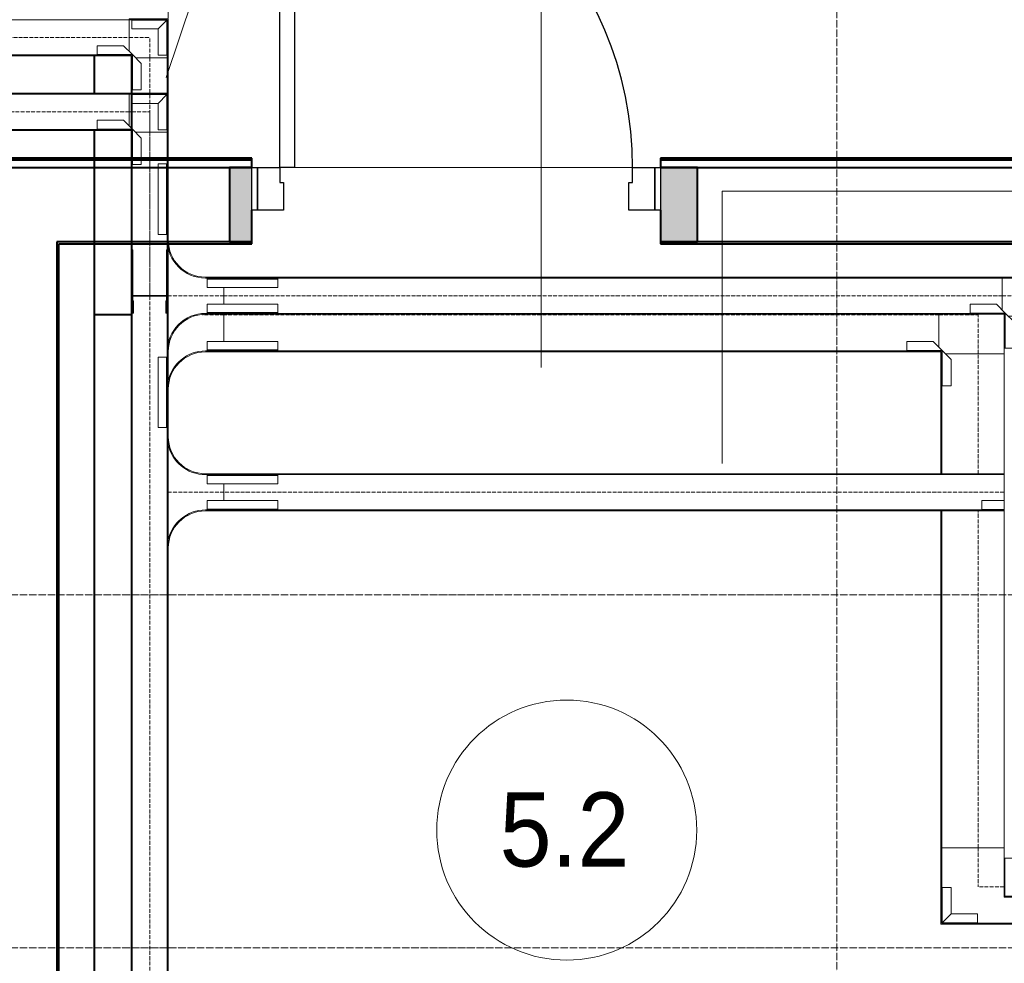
# Model space of a CAD drawing. Header units: millimetres. Extents: x 5617 to 103919, y 7718 to 242078.
# Tile 6 of 24: x 39319 to 41970, y 66658 to 69198. Entities that reach past the tile are written whole.
import ezdxf

# ---------------------------------------------------------------- set-up
doc = ezdxf.new("R2010")
doc.units = ezdxf.units.MM
for name, pattern in [('ADSK_Линия сетки', [25, 20, -2.5, 0, -2.5]), ('Линия сетки', [25, 20, -2.5, 0, -2.5]), ('Осевая', [14, 10, -2, 0, -2])]:
    doc.linetypes.add(name, pattern=pattern)
for name, color, linetype, lineweight in [('Двери', 7, 'Continuous', 18), ('Кабельные лотки', 7, 'Continuous', 18), ('Каркас_Импост', 7, 'Continuous', 30), ('Марки кабельных лотков', 7, 'Continuous', 20), ('Марки помещений', 7, 'Continuous', 20), ('Монтажный зазор', 7, 'Continuous', 30), ('Осевая линия', 7, 'Осевая', 18), ('Оси', 7, 'Continuous', 9), ('Панель', 7, 'Continuous', 30), ('Перекрытия', 7, 'Continuous', 18), ('Соединительные детали кабельных лотков', 7, 'Continuous', 18), ('Стены разрез', 7, 'Continuous', 40), ('Стены штриховка', 7, 'Continuous', 40)]:
    doc.layers.add(name, color=color, linetype=linetype, lineweight=lineweight)
doc.styles.add('Arial_3', font='arial.ttf', dxfattribs={"width": 0.9, "height": 200})

# ---------------------------------------------------------------- blocks, each defined once
blk = doc.blocks.new('101_Дверь_Однопольная - _НЧ_Мет_900х2000_Тех пом_Пр-3701744-МКСС_K1_L28_92_550_ - зависимый 1')
at = {"layer": 'Каркас_Импост', "color": 254, "true_color": 0xcccccc}
for p, q in [((-535, 100), (-475, 100)), ((-535, -15), (-535, 100)), ((-475, 100), (-475, 60)), ((475, 100), (535, 100)), ((475, 60), (475, 100)), ((535, 100), (535, -15)), ((-475, 60), (-465, 60)), ((-465, 60), (-465, -15)), ((465, 60), (475, 60)), ((465, -15), (465, 60)), ((-465, -15), (-535, -15)), ((535, -15), (465, -15))]:
    blk.add_line(p, q, dxfattribs=at)
at = {"layer": 'Монтажный зазор', "color": 254, "true_color": 0xcccccc}
for p, q in [((-550, 100), (-535, 100)), ((-550, -15), (-550, 100)), ((-535, 100), (-535, -15)), ((535, -15), (535, 100)), ((535, 100), (550, 100)), ((550, 100), (550, -15)), ((-535, -15), (-550, -15)), ((550, -15), (535, -15))]:
    blk.add_line(p, q, dxfattribs=at)
at = {"layer": 'Панель', "color": 254, "true_color": 0xcccccc}
for p, q in [((-475, 1050), (-435, 1050)), ((-475, 100), (-475, 1050)), ((-435, 1050), (-435, 100)), ((-435, 100), (-475, 100))]:
    blk.add_line(p, q, dxfattribs=at)
blk.add_arc((-475, 100), 950, 0, 90, dxfattribs=at)
blk = doc.blocks.new('135_SLK_K1_AR_rvt-1-МКСС_K1_L28_92_550_ - зависимый 1')
at = {"layer": 'Стены разрез', "lineweight": 18, "true_color": 0xe0e0e0}
h = blk.add_hatch(color=254, dxfattribs=at)
h.paths.add_polyline_path([(34375, 68600), (34375, 68800), (34315, 68800), (34315, 68600)])
h.paths.add_polyline_path([(35575, 68600), (35575, 68800), (35475, 68800), (35475, 68600)])
at = {"layer": 'Перекрытия', "color": 254, "true_color": 0xcccccc}
for p, q in [((35400, 68800), (34490, 68800)), ((34490, 68800), (35400, 68800))]:
    blk.add_line(p, q, dxfattribs=at)
at = {"layer": 'Стены разрез', "color": 254, "true_color": 0xcccccc}
for p, q in [((34375, 68825), (32485, 68825)), ((34375, 68800), (34375, 68825)), ((37850, 68825), (35475, 68825)), ((35475, 68825), (35475, 68800)), ((32510, 68800), (34315, 68800)), ((34315, 68800), (34315, 68600)), ((35575, 68600), (35575, 68800)), ((35575, 68800), (37850, 68800)), ((34375, 68600), (34375, 68685)), ((35475, 68685), (35475, 68600)), ((33850, 68600), (33850, 66100)), ((33855, 68600), (33850, 68600)), ((34315, 68600), (33855, 68600)), ((33855, 66105), (33855, 68595)), ((33855, 68595), (34375, 68595)), ((34375, 68595), (34375, 68600)), ((35475, 68600), (35475, 68595)), ((35475, 68595), (36595, 68595)), ((36595, 68600), (35575, 68600))]:
    blk.add_line(p, q, dxfattribs=at)
at = {"layer": 'Стены штриховка', "color": 254, "true_color": 0xcccccc}
for p, q in [((34375, 68820), (32490, 68820)), ((37850, 68820), (35475, 68820)), ((34375, 68800), (34315, 68800)), ((34315, 68800), (34375, 68800)), ((35575, 68800), (35475, 68800)), ((35475, 68800), (35575, 68800)), ((34315, 68600), (34375, 68600)), ((34375, 68600), (34315, 68600)), ((35475, 68600), (35575, 68600)), ((35575, 68600), (35475, 68600))]:
    blk.add_line(p, q, dxfattribs=at)
at = {"layer": 'Двери', "color": 254, "lineweight": 18, "true_color": 0xcccccc}
blk.add_blockref('101_Дверь_Однопольная - _НЧ_Мет_900х2000_Тех пом_Пр-3701744-МКСС_K1_L28_92_550_ - зависимый 1', (34925, 68700), dxfattribs=at)
blk = doc.blocks.new('OSTEC_CLH - ЛН_ ЛП - СЛУМИ - Угол горизонтальный - ZS - Цинкование по методу Сендзимира-V14-МКСС_K1_L28_92_550_ - зависимый 1')
at = {"layer": 'Осевая линия'}
for p, q in [((0, 70), (0, 0)), ((-105, 0), (0, 0)), ((-104, 0), (-105, 0))]:
    blk.add_line(p, q, dxfattribs=at)
at = {"layer": 'Соединительные детали кабельных лотков', "color": 96, "true_color": 0x008000}
for p, q in [((97.5, 105), (28.2, 105)), ((100, 105), (97.5, 105)), ((97.5, 105), (97.5, -97.5)), ((100, -100), (100, 105)), ((-105, -97.5), (-105, 70)), ((-105, -100), (-105, -97.5)), ((97.5, -97.5), (-105, -97.5)), ((100, -100), (-105, -100))]:
    blk.add_line(p, q, dxfattribs=at)
blk = doc.blocks.new('OSTEC_U - ЛН_ ЛП - СЛУМИ - OSTEC_U - ЛН_ ЛП - СЛУМИ-1215241-МКСС_K1_L28_92_550_ - зависимый 1')
at = {"layer": 'Соединительные детали кабельных лотков', "color": 96, "true_color": 0x008000}
for p, q in [((-24, 95), (0, 95)), ((-24, 95), (-24, 24)), ((0.9, 95), (0, 95)), ((0, 95), (0, 0)), ((-24, 24), (-95, 24)), ((-95, 0), (-95, 24)), ((0, 0), (-95, 0)), ((-95, 0), (-95, -0.9)), ((-24, 24), (0, 0)), ((0, 0), (-24, 24)), ((0.9, -0.2), (0, 0)), ((0, 0), (0.9, -0.2)), ((0, 0), (0.2, -0.9)), ((0.2, -0.9), (0, 0))]:
    blk.add_line(p, q, dxfattribs=at)
for start, end in [(270, 349.2568), (270, 349.2568), (280.7432, 360), (280.7432, 360)]:
    blk.add_arc((0, 0), 0.9, start, end, dxfattribs=at)
blk = doc.blocks.new('OSTEC_CT - ЛН_ ЛП - ОГП - Тройник - ZS - Цинкование по методу Сендзимира-1216880-МКСС_K1_L28_92_550_ - зависимый 1')
at = {"layer": 'Осевая линия'}
blk.add_line((0, -250), (0, -192.5), dxfattribs=at)
at = {"layer": 'Соединительные детали кабельных лотков', "color": 96, "true_color": 0x008000}
for p, q in [((-1, 97.5), (-1, 100)), ((-1, 100), (1, 100)), ((-1, 100), (1, 100)), ((-1, 0), (-1, 97.5)), ((1, 97.5), (-1, 97.5)), ((-1, 97.5), (1, 97.5)), ((1, 100), (1, 97.5)), ((1, 97.5), (1, 0)), ((-100, -200), (-100, -250)), ((-97.5, -250), (-97.5, -200)), ((-100, -250), (-97.5, -250))]:
    blk.add_line(p, q, dxfattribs=at)
for radius, start, end in [(100, 0, 90), (102.5, 360, 79.263)]:
    blk.add_arc((-200, -200), radius, start, end, dxfattribs=at)
blk = doc.blocks.new('OSTEC_U - ЛН_ ЛП - СЛУМ - OSTEC_U - ЛН_ ЛП - СЛУМ-1216886-МКСС_K1_L28_92_550_ - зависимый 1')
at = {"layer": 'Соединительные детали кабельных лотков', "color": 96, "true_color": 0x008000}
for p, q in [((-95, 2.5), (-95, 25)), ((-95, 25), (95, 25)), ((-95, 0), (-95, 2.5)), ((-95, 2.5), (95, 2.5)), ((95, 25), (95, 2.5)), ((95, 2.5), (95, 0))]:
    blk.add_line(p, q, dxfattribs=at)
blk = doc.blocks.new('OSTEC_CLH - ЛН_ ЛП - СЛУМИ - Угол горизонтальный - ZS - Цинкование по методу Сендзимира-V20-МКСС_K1_L28_92_550_ - зависимый 1')
at = {"layer": 'Осевая линия'}
for p, q in [((0, 105), (0, 0)), ((-105, 0), (0, 0)), ((-104, 0), (-105, 0))]:
    blk.add_line(p, q, dxfattribs=at)
at = {"layer": 'Соединительные детали кабельных лотков', "color": 96, "true_color": 0x008000}
for p, q in [((-105, 97.5), (-105, 100)), ((-105, 100), (-100, 100)), ((-97.5, 97.5), (-105, 97.5)), ((-105, -70), (-105, 88.1)), ((-97.5, 105), (-100, 105)), ((-100, 105), (-100, 100)), ((-97.5, 97.5), (-97.5, 105)), ((1, 105), (-88.1, 105))]:
    blk.add_line(p, q, dxfattribs=at)
blk = doc.blocks.new('OSTEC_U - ЛН_ ЛП - СЛУМИ - OSTEC_U - ЛН_ ЛП - СЛУМИ-V13-МКСС_K1_L28_92_550_ - зависимый 1')
at = {"layer": 'Соединительные детали кабельных лотков', "color": 96, "true_color": 0x008000}
for p, q in [((0, 95), (-0.9, 95)), ((0, 0), (0, 95)), ((0, 95), (24, 95)), ((24, 24), (24, 95)), ((-95, 0.9), (-95, 0)), ((0, 0), (24, 24)), ((0, 0), (0.9, 0.2)), ((0.9, 0.2), (0, 0)), ((-95, 0), (0, 0)), ((-95, -24), (-95, 0)), ((-95, -24), (-24, -24)), ((-24, -24), (0, 0)), ((-0.2, -0.9), (0, 0)), ((0, 0), (-0.2, -0.9))]:
    blk.add_line(p, q, dxfattribs=at)
for start, end in [(10.7432, 90), (10.7432, 37.1621), (180, 259.2568), (232.8379, 259.2568)]:
    blk.add_arc((0, 0), 0.9, start, end, dxfattribs=at)
blk = doc.blocks.new('OSTEC_CLH - ЛН_ ЛП - СЛУМИ - Угол горизонтальный - ZS - Цинкование по методу Сендзимира-V25-МКСС_K1_L28_92_550_ - зависимый 1')
at = {"layer": 'Осевая линия'}
for p, q in [((0, 55), (0, 50)), ((0, 47.5), (0, 0)), ((-55, 0), (0, 0)), ((-54, 0), (-55, 0))]:
    blk.add_line(p, q, dxfattribs=at)
at = {"layer": 'Соединительные детали кабельных лотков', "color": 96, "true_color": 0x008000}
for p, q in [((-47.5, 55), (-50, 55)), ((-50, 55), (-50, 50)), ((-47.5, 47.5), (-47.5, 55)), ((47.5, 55), (-38.1, 55)), ((50, 55), (47.5, 55)), ((47.5, 55), (47.5, -47.5)), ((50, -50), (50, 55)), ((-55, 47.5), (-55, 50)), ((-55, 50), (-50, 50)), ((-47.5, 47.5), (-55, 47.5)), ((-55, -47.5), (-55, 38.1)), ((-55, -50), (-55, -47.5)), ((47.5, -47.5), (-55, -47.5)), ((50, -50), (-55, -50))]:
    blk.add_line(p, q, dxfattribs=at)
blk = doc.blocks.new('OSTEC_U - ЛН_ ЛП - СЛУМИ - OSTEC_U - ЛН_ ЛП - СЛУМИ-V26-МКСС_K1_L28_92_550_ - зависимый 1')
at = {"layer": 'Соединительные детали кабельных лотков', "color": 96, "true_color": 0x008000}
for p, q in [((-24, 94), (-24, 24)), ((0, 94), (0, 0)), ((-24, 24), (-95, 24)), ((-95, 0), (-95, 24)), ((0, 0), (-95, 0)), ((-95, 0), (-95, -0.9)), ((-24, 24), (0, 0)), ((0, 0), (-24, 24)), ((0.9, -0.2), (0, 0)), ((0, 0), (0.9, -0.2)), ((0, 0), (0.2, -0.9)), ((0.2, -0.9), (0, 0))]:
    blk.add_line(p, q, dxfattribs=at)
for start, end in [(280.7432, 346.7905), (280.7432, 346.7905), (283.2095, 349.2568), (283.2095, 349.2568)]:
    blk.add_arc((0, 0), 0.9, start, end, dxfattribs=at)
blk = doc.blocks.new('OSTEC_U - ЛН_ ЛП - СЛУМИ - OSTEC_U - ЛН_ ЛП - СЛУМИ-V27-МКСС_K1_L28_92_550_ - зависимый 1')
at = {"layer": 'Соединительные детали кабельных лотков', "color": 96, "true_color": 0x008000}
for p, q in [((0, 95), (-0.9, 95)), ((0, 3.4), (0, 95)), ((0, 95), (24, 95)), ((24, 24), (24, 95)), ((-95, 0.9), (-95, 0)), ((0, 0), (0.9, 0.2)), ((0.9, 0.2), (0, 0)), ((3.4, 3.4), (24, 24)), ((-95, 0), (0, 0)), ((-95, -24), (-95, 0)), ((-95, -24), (-24, -24)), ((-24, -24), (0, 0)), ((-0.2, -0.9), (0, 0)), ((0, 0), (-0.2, -0.9))]:
    blk.add_line(p, q, dxfattribs=at)
for start, end in [(10.7432, 90), (10.7432, 37.1621), (180, 259.2568), (232.8379, 259.2568)]:
    blk.add_arc((0, 0), 0.9, start, end, dxfattribs=at)
blk = doc.blocks.new('OSTEC_CLV - ЛН_ ЛП - ПШСМ - Угол вертикальный - ZS - Цинкование по методу Сендзимира-1481697-МКСС_K1_L28_92_550_ - зависимый 1')
at = {"layer": 'Осевая линия'}
for q in [(34100, 68454.3), (34100, 68425.8)]:
    blk.add_line((34100, 68453.9), q, dxfattribs=at)
blk = doc.blocks.new('OSTEC_U - ЛН_ ЛП - ПШСМ - OSTEC_U - ЛН_ ЛП - ПШСМ-V28-МКСС_K1_L28_92_550_ - зависимый 1')
at = {"layer": 'Соединительные детали кабельных лотков', "color": 96, "true_color": 0x008000}
for p, q in [((34054.5, 68578.4), (34052.5, 68578.4)), ((34054.5, 68578.4), (34052.5, 68578.4)), ((34054.5, 68441.4), (34054.5, 68578.4)), ((34054.5, 68578.4), (34054.5, 68438.3)), ((34054.5, 68438.3), (34052.5, 68438.3)), ((34054.5, 68438.3), (34052.5, 68438.3)), ((34054.5, 68436.4), (34052.5, 68436.4)), ((34054.5, 68436.4), (34052.5, 68436.4)), ((34054.5, 68438.3), (34054.5, 68436.4)), ((34054.5, 68431.2), (34054.5, 68436.4)), ((34054.5, 68436.4), (34054.5, 68424.9)), ((34054.5, 68412.4), (34054.5, 68424.9)), ((34052.5, 68412.4), (34054.5, 68412.4))]:
    blk.add_line(p, q, dxfattribs=at)
blk = doc.blocks.new('OSTEC_U - ЛН_ ЛП - ПШСМ - OSTEC_U - ЛН_ ЛП - ПШСМ-V29-МКСС_K1_L28_92_550_ - зависимый 1')
at = {"layer": 'Соединительные детали кабельных лотков', "color": 96, "true_color": 0x008000}
for p, q in [((34145.5, 68438.3), (34145.5, 68578.4)), ((34145.5, 68578.4), (34145.5, 68441.4)), ((34147.5, 68578.4), (34145.5, 68578.4)), ((34147.5, 68578.4), (34145.5, 68578.4)), ((34145.5, 68436.4), (34145.5, 68438.3)), ((34147.5, 68438.3), (34145.5, 68438.3)), ((34147.5, 68438.3), (34145.5, 68438.3)), ((34145.5, 68424.9), (34145.5, 68436.4)), ((34145.5, 68436.4), (34145.5, 68431.2)), ((34147.5, 68436.4), (34145.5, 68436.4)), ((34147.5, 68436.4), (34145.5, 68436.4)), ((34145.5, 68424.9), (34145.5, 68412.4)), ((34145.5, 68412.4), (34147.5, 68412.4))]:
    blk.add_line(p, q, dxfattribs=at)
blk = doc.blocks.new('OSTEC_U - ЛН_ ЛП - ПШСМ - OSTEC_U - ЛН_ ЛП - ПШСМ-V17-МКСС_K1_L28_92_550_ - зависимый 1')
at = {"layer": 'Соединительные детали кабельных лотков', "color": 96, "true_color": 0x008000}
for p, q in [((34143.5, 69289.1), (34143.5, 69293.1)), ((34143.5, 69293.1), (34145.5, 69293.1)), ((34145.5, 69293.1), (34145.5, 69289.1)), ((34145.5, 69289.1), (34143.5, 69289.1)), ((34143.5, 69289.1), (34143.5, 69264.1)), ((34143.5, 69289.1), (34145.5, 69289.1)), ((34145.5, 69264.1), (34145.5, 69289.1)), ((34143.5, 69264.1), (34145.5, 69264.1)), ((34143.5, 69260.1), (34143.5, 69264.1)), ((34143.5, 69264.1), (34145.5, 69264.1)), ((34143.5, 69260.1), (34145.5, 69260.1)), ((34145.5, 69264.1), (34145.5, 69260.1))]:
    blk.add_line(p, q, dxfattribs=at)
blk = doc.blocks.new('OSTEC_U - ЛН_ ЛП - ПШСМ - OSTEC_U - ЛН_ ЛП - ПШСМ-V18-МКСС_K1_L28_92_550_ - зависимый 1')
at = {"layer": 'Соединительные детали кабельных лотков', "color": 96, "true_color": 0x008000}
for p, q in [((33954.5, 69289.1), (33954.5, 69293.1)), ((33954.5, 69293.1), (33956.5, 69293.1)), ((33956.5, 69293.1), (33956.5, 69289.1)), ((33956.5, 69289.1), (33954.5, 69289.1)), ((33954.5, 69289.1), (33954.5, 69264.1)), ((33954.5, 69289.1), (33956.5, 69289.1)), ((33956.5, 69264.1), (33956.5, 69289.1)), ((33954.5, 69264.1), (33956.5, 69264.1)), ((33954.5, 69260.1), (33954.5, 69264.1)), ((33954.5, 69264.1), (33956.5, 69264.1)), ((33954.5, 69260.1), (33956.5, 69260.1)), ((33956.5, 69264.1), (33956.5, 69260.1))]:
    blk.add_line(p, q, dxfattribs=at)
blk = doc.blocks.new('OSTEC_CT - ЛН_ ЛП - ОГП - Тройник - ZS - Цинкование по методу Сендзимира-1219768-МКСС_K1_L28_92_550_ - зависимый 1')
at = {"layer": 'Осевая линия'}
blk.add_line((0, -200), (0, -50), dxfattribs=at)
at = {"layer": 'Соединительные детали кабельных лотков', "color": 96, "true_color": 0x008000}
for p, q in [((-50, -150), (-50, -200)), ((-47.5, -200), (-47.5, -150)), ((47.5, -150), (47.5, -200)), ((50, -200), (50, -150)), ((-50, -200), (-47.5, -200)), ((47.5, -200), (50, -200))]:
    blk.add_line(p, q, dxfattribs=at)
for centre, radius, start, end in [((-150, -150), 100, 0, 90), ((-150, -150), 102.5, 360, 79.263), ((150, -150), 102.5, 100.737, 180), ((150, -150), 100, 90, 180)]:
    blk.add_arc(centre, radius, start, end, dxfattribs=at)
blk = doc.blocks.new('OSTEC_U - ЛН_ ЛП - СЛУМ - OSTEC_U - ЛН_ ЛП - СЛУМ-V30-МКСС_K1_L28_92_550_ - зависимый 1')
at = {"layer": 'Соединительные детали кабельных лотков', "color": 96, "true_color": 0x008000}
for p, q in [((-95, 2.5), (-95, 25)), ((-95, 25), (95, 25)), ((-95, 0), (-95, 2.5)), ((-95, 2.5), (95, 2.5)), ((95, 25), (95, 2.5)), ((95, 2.5), (95, 0))]:
    blk.add_line(p, q, dxfattribs=at)
blk = doc.blocks.new('OSTEC_U - ЛН_ ЛП - СЛУМИ - OSTEC_U - ЛН_ ЛП - СЛУМИ-V33-МКСС_K1_L28_92_550_ - зависимый 1')
at = {"layer": 'Соединительные детали кабельных лотков', "color": 96, "true_color": 0x008000}
for p, q in [((0, 95), (-0.9, 95)), ((0, 35.1), (0, 95)), ((0, 95), (24, 95)), ((24, 35.1), (24, 95))]:
    blk.add_line(p, q, dxfattribs=at)
blk = doc.blocks.new('OSTEC_CLH - ЛН_ ЛП - СЛУМИ - Угол горизонтальный - ZS - Цинкование по методу Сендзимира-1324870-МКСС_K1_L28_92_550_ - зависимый 1')
at = {"layer": 'Осевая линия'}
for p, q in [((0, 55), (0, 0)), ((-55, 0), (0, 0)), ((-54, 0), (-55, 0))]:
    blk.add_line(p, q, dxfattribs=at)
at = {"layer": 'Соединительные детали кабельных лотков', "color": 96, "true_color": 0x008000}
for p, q in [((-47.5, 55), (-50, 55)), ((-50, 55), (-50, 50)), ((-47.5, 47.5), (-47.5, 55)), ((47.5, 55), (-38.1, 55)), ((50, 55), (47.5, 55)), ((47.5, 55), (47.5, -47.5)), ((50, -50), (50, 55)), ((-55, 47.5), (-55, 50)), ((-55, 50), (-50, 50)), ((-47.5, 47.5), (-55, 47.5)), ((-55, -47.5), (-55, 38.1)), ((-55, -50), (-55, -47.5)), ((47.5, -47.5), (-55, -47.5)), ((50, -50), (-55, -50))]:
    blk.add_line(p, q, dxfattribs=at)
blk = doc.blocks.new('OSTEC_U - ЛН_ ЛП - СЛУМИ - OSTEC_U - ЛН_ ЛП - СЛУМИ-V21-МКСС_K1_L28_92_550_ - зависимый 1')
at = {"layer": 'Соединительные детали кабельных лотков', "color": 96, "true_color": 0x008000}
for p, q in [((-24, 95), (0, 95)), ((-24, 95), (-24, 24)), ((0.9, 95), (0, 95)), ((0, 95), (0, 0)), ((-24, 24), (-95, 24)), ((-95, 0), (-95, 24)), ((0, 0), (-95, 0)), ((-95, 0), (-95, -0.9)), ((-24, 24), (0, 0)), ((0, 0), (-24, 24)), ((0.9, -0.2), (0, 0)), ((0, 0), (0.9, -0.2)), ((0, 0), (0.2, -0.9)), ((0.2, -0.9), (0, 0))]:
    blk.add_line(p, q, dxfattribs=at)
for start, end in [(280.7432, 346.7905), (280.7432, 346.7905), (283.2095, 349.2568), (283.2095, 349.2568)]:
    blk.add_arc((0, 0), 0.9, start, end, dxfattribs=at)
blk = doc.blocks.new('OSTEC_CT - ЛН_ ЛП - ОГП - Тройник - ZS - Цинкование по методу Сендзимира-V34-МКСС_K1_L28_92_550_ - зависимый 1')
at = {"layer": 'Осевая линия'}
for p, q in [((0, -46.4), (0, 0)), ((0, -200), (0, -50))]:
    blk.add_line(p, q, dxfattribs=at)
at = {"layer": 'Соединительные детали кабельных лотков', "color": 96, "true_color": 0x008000}
for p, q in [((-1, 47.5), (-1, 50)), ((-1, 50), (1, 50)), ((-1, -46.4), (-1, 47.5)), ((1, 47.5), (-1, 47.5)), ((1, 50), (1, 47.5)), ((1, 47.5), (1, -46.4)), ((-150, -47.5), (-200, -47.5)), ((-200, -47.5), (-200, -50)), ((-200, -50), (-150, -50)), ((200, -47.5), (150, -47.5)), ((150, -50), (200, -50)), ((200, -50), (200, -47.5)), ((-50, -150), (-50, -200)), ((-47.5, -200), (-47.5, -150)), ((47.5, -150), (47.5, -200)), ((50, -200), (50, -150)), ((-50, -200), (-47.5, -200)), ((47.5, -200), (50, -200))]:
    blk.add_line(p, q, dxfattribs=at)
for centre, radius, start, end in [((-150, -150), 102.5, 360, 90), ((-150, -150), 100, 0, 90), ((150, -150), 102.5, 90, 180), ((150, -150), 100, 90, 180)]:
    blk.add_arc(centre, radius, start, end, dxfattribs=at)
blk = doc.blocks.new('OSTEC_U - ЛН_ ЛП - СЛУМ - OSTEC_U - ЛН_ ЛП - СЛУМ-V35-МКСС_K1_L28_92_550_ - зависимый 1')
at = {"layer": 'Соединительные детали кабельных лотков', "color": 96, "true_color": 0x008000}
for p, q in [((-95, 2.5), (-95, 25)), ((-95, 25), (95, 25)), ((-95, 0), (-95, 2.5)), ((-95, 2.5), (95, 2.5)), ((95, 25), (95, 2.5)), ((95, 2.5), (95, 0))]:
    blk.add_line(p, q, dxfattribs=at)
blk = doc.blocks.new('OSTEC_U - ЛН_ ЛП - СЛУМ - OSTEC_U - ЛН_ ЛП - СЛУМ-1216893-МКСС_K1_L28_92_550_ - зависимый 1')
at = {"layer": 'Соединительные детали кабельных лотков', "color": 96, "true_color": 0x008000}
for p, q in [((-95, -2.5), (-95, 0)), ((95, 0), (95, -2.5)), ((-95, -25), (-95, -2.5)), ((95, -2.5), (-95, -2.5)), ((95, -25), (-95, -25)), ((95, -2.5), (95, -25))]:
    blk.add_line(p, q, dxfattribs=at)
blk = doc.blocks.new('050_Марка_Помещение - Номер-620969-МКСС_K1_L28_92_550_ - зависимый 1')
at = {"layer": 'Марки помещений'}
blk.add_circle((0, 0), 3.5, dxfattribs=at)

msp = doc.modelspace()

# ---------------------------------------------------------------- linework, layer by layer
at = {"layer": 'Кабельные лотки', "color": 96, "true_color": 0x008000}
for p, q in [((36623.4, 69197.9), (39613.7, 69197.9)), ((39613.7, 69200.4), (39613.7, 69112.3)), ((36623.4, 69103), (39613.7, 69103)), ((36623.4, 69100.4), (39613.7, 69100.4)), ((39518.7, 69000), (39518.7, 69100.4)), ((39521.3, 69000), (39521.3, 69100.4)), ((39613.7, 69103), (39613.7, 69100.4)), ((39618.7, 69095.4), (39621.3, 69095.4)), ((39618.7, 69095.4), (39618.7, 68454.9)), ((39621.3, 69095.4), (39621.3, 68454.9)), ((39630.6, 69095.4), (39718.7, 69095.4)), ((39716.2, 69095.4), (39716.2, 68454.9)), ((39718.7, 69095.4), (39718.7, 68454.9)), ((37023.4, 69000), (39613.7, 69000)), ((39613.7, 69000), (39613.7, 68911.9)), ((37023.4, 68997.5), (39613.7, 68997.5)), ((37023.4, 68902.5), (39613.7, 68902.5)), ((37023.4, 68900), (39613.7, 68900)), ((39518.7, 68404.9), (39518.7, 68900)), ((39521.3, 68404.9), (39521.3, 68900)), ((39613.7, 68902.5), (39613.7, 68900)), ((39618.7, 68895), (39621.3, 68895)), ((39630.6, 68895), (39718.7, 68895)), ((39868.7, 68502.4), (39868.7, 68504.9)), ((41963.7, 68504.9), (39868.7, 68504.9)), ((41963.7, 68502.4), (39868.7, 68502.4)), ((41963.7, 68504.9), (41963.7, 68416.8)), ((39868.7, 68432.4), (39868.7, 68477.4)), ((39718.7, 68455.9), (39618.7, 68455.9)), ((39718.7, 68454.9), (39618.7, 68454.9)), ((39618.7, 68453.9), (39718.7, 68453.9)), ((39618.7, 68453.9), (39618.7, 66441.4)), ((39621.3, 68453.9), (39621.3, 66441.4)), ((39716.2, 68453.9), (39716.2, 66441.4)), ((39718.7, 68453.9), (39718.7, 66441.4)), ((39618.7, 68404.9), (39518.7, 68404.9)), ((39518.7, 68402.9), (39618.7, 68402.9)), ((39518.7, 66448.9), (39518.7, 68402.9)), ((39521.3, 66448.9), (39521.3, 68402.9)), ((39868.7, 68331.4), (39868.7, 68407.5)), ((41963.7, 68407.5), (39868.7, 68407.5)), ((41963.7, 68404.9), (39868.7, 68404.9)), ((41793.7, 68404.9), (41793.7, 68315.8)), ((41963.7, 68407.5), (41963.7, 68404.9)), ((41968.7, 68399.9), (41971.3, 68399.9)), ((41968.7, 68399.9), (41968.7, 66941.4)), ((39868.7, 68303.9), (39868.7, 68306.5)), ((41793.7, 68306.5), (39868.7, 68306.5)), ((41793.7, 68303.9), (39868.7, 68303.9)), ((41793.7, 68306.5), (41793.7, 68303.9)), ((41798.7, 68298.9), (41801.3, 68298.9)), ((41798.7, 67975.9), (41798.7, 68298.9)), ((41801.3, 67975.9), (41801.3, 68298.9)), ((41810.6, 68298.9), (41968.7, 68298.9)), ((39868.7, 67973.4), (39868.7, 67975.9)), ((41968.7, 67975.9), (39868.7, 67975.9)), ((41968.7, 67973.4), (39868.7, 67973.4)), ((39868.7, 67903.4), (39868.7, 67948.4)), ((39868.7, 67875.9), (39868.7, 67878.5)), ((41968.7, 67878.5), (39868.7, 67878.5)), ((41968.7, 67875.9), (39868.7, 67875.9)), ((41798.7, 66968.9), (41798.7, 67875.9)), ((41801.3, 66968.9), (41801.3, 67875.9)), ((41968.7, 66968.9), (41798.7, 66968.9)), ((42056.9, 66941.4), (41968.7, 66941.4))]:
    msp.add_line(p, q, dxfattribs=at)
at = {"layer": 'Марки кабельных лотков'}
for p, q in [((39713.1, 69041.9), (40177.7, 70423.4)), ((40723.1, 68261.5), (40723.1, 69824)), ((41209.8, 68736), (42210.5, 68736)), ((41209.8, 68003.5), (41209.8, 68736))]:
    msp.add_line(p, q, dxfattribs=at)
at = {"layer": 'Осевая линия'}
for p, q in [((36623.4, 69150.4), (39613.7, 69150.4)), ((39668.7, 69095.4), (39668.7, 69000)), ((39668.7, 68996.6), (39668.7, 68455.9)), ((37023.4, 68950), (39613.7, 68950)), ((39668.7, 68895), (39668.7, 68454.9)), ((39668.7, 68453.9), (39668.7, 66441.4)), ((41963.7, 68454.9), (39868.7, 68454.9)), ((41793.7, 68403.9), (39868.7, 68403.9)), ((41898.7, 67975.9), (41898.7, 68298.9)), ((41968.7, 67925.9), (39868.7, 67925.9)), ((41898.7, 66968.9), (41898.7, 67875.9))]:
    msp.add_line(p, q, dxfattribs=at)
at = {"layer": 'Оси', "linetype": 'Линия сетки'}
for p, q in [((39718.7, 60015.1), (39718.7, 77529)), ((41518.7, 60015.1), (41518.7, 77529))]:
    msp.add_line(p, q, dxfattribs=at)
at = {"layer": 'Оси', "linetype": 'ADSK_Линия сетки'}
for p, q in [((50960.2, 67650), (23607.9, 67650)), ((50960.2, 66700), (23607.9, 66700))]:
    msp.add_line(p, q, dxfattribs=at)

# ---------------------------------------------------------------- block references
at = {"lineweight": 5}
msp.add_blockref('135_SLK_K1_AR_rvt-1-МКСС_K1_L28_92_550_ - зависимый 1', (5568.7, 0), dxfattribs=at)
at = {"layer": 'Марки помещений', "xscale": 99.99999999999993, "yscale": 99.99999999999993, "zscale": 99.99999999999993}
msp.add_blockref('050_Марка_Помещение - Номер-620969-МКСС_K1_L28_92_550_ - зависимый 1', (40791.5, 67016.8), dxfattribs=at)
at = {"layer": 'Соединительные детали кабельных лотков'}
for name, p, rotation in [('OSTEC_CLH - ЛН_ ЛП - СЛУМИ - Угол горизонтальный - ZS - Цинкование по методу Сендзимира-1324870-МКСС_K1_L28_92_550_ - зависимый 1', (39668.7, 69150.4), 90), ('OSTEC_CLH - ЛН_ ЛП - СЛУМИ - Угол горизонтальный - ZS - Цинкование по методу Сендзимира-V25-МКСС_K1_L28_92_550_ - зависимый 1', (39668.7, 68950), 90), ('OSTEC_CT - ЛН_ ЛП - ОГП - Тройник - ZS - Цинкование по методу Сендзимира-V34-МКСС_K1_L28_92_550_ - зависимый 1', (39668.7, 68454.9), 90), ('OSTEC_CLH - ЛН_ ЛП - СЛУМИ - Угол горизонтальный - ZS - Цинкование по методу Сендзимира-1324870-МКСС_K1_L28_92_550_ - зависимый 1', (42018.7, 68454.9), 90), ('OSTEC_CT - ЛН_ ЛП - ОГП - Тройник - ZS - Цинкование по методу Сендзимира-1216880-МКСС_K1_L28_92_550_ - зависимый 1', (39618.7, 68403.9), 90), ('OSTEC_CLH - ЛН_ ЛП - СЛУМИ - Угол горизонтальный - ZS - Цинкование по методу Сендзимира-V20-МКСС_K1_L28_92_550_ - зависимый 1', (41898.7, 68403.9), 90), ('OSTEC_CT - ЛН_ ЛП - ОГП - Тройник - ZS - Цинкование по методу Сендзимира-1219768-МКСС_K1_L28_92_550_ - зависимый 1', (39668.7, 67925.9), 90), ('OSTEC_CLH - ЛН_ ЛП - СЛУМИ - Угол горизонтальный - ZS - Цинкование по методу Сендзимира-V14-МКСС_K1_L28_92_550_ - зависимый 1', (41898.7, 66863.9), 270), ('OSTEC_CLH - ЛН_ ЛП - СЛУМИ - Угол горизонтальный - ZS - Цинкование по методу Сендзимира-1324870-МКСС_K1_L28_92_550_ - зависимый 1', (42018.7, 66886.4), 270)]:
    msp.add_blockref(name, p, dxfattribs=dict(at, rotation=rotation))
at = {"layer": 'Соединительные детали кабельных лотков', "color": 96, "true_color": 0x008000}
for name, p, rotation in [('OSTEC_U - ЛН_ ЛП - СЛУМИ - OSTEC_U - ЛН_ ЛП - СЛУМИ-V21-МКСС_K1_L28_92_550_ - зависимый 1', (39715.3, 69197), 90.0000000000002), ('OSTEC_U - ЛН_ ЛП - СЛУМИ - OSTEC_U - ЛН_ ЛП - СЛУМИ-V13-МКСС_K1_L28_92_550_ - зависимый 1', (39622.2, 69103.9), 90.00000000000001), ('OSTEC_U - ЛН_ ЛП - СЛУМИ - OSTEC_U - ЛН_ ЛП - СЛУМИ-V26-МКСС_K1_L28_92_550_ - зависимый 1', (39715.3, 68996.6), 90.0000000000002), ('OSTEC_U - ЛН_ ЛП - СЛУМИ - OSTEC_U - ЛН_ ЛП - СЛУМИ-V27-МКСС_K1_L28_92_550_ - зависимый 1', (39622.2, 68903.4), 90.00000000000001), ('OSTEC_U - ЛН_ ЛП - СЛУМ - OSTEC_U - ЛН_ ЛП - СЛУМ-1216893-МКСС_K1_L28_92_550_ - зависимый 1', (39716.2, 68714.9), 270), ('OSTEC_U - ЛН_ ЛП - СЛУМ - OSTEC_U - ЛН_ ЛП - СЛУМ-V30-МКСС_K1_L28_92_550_ - зависимый 1', (39918.7, 68502.4), 180), ('OSTEC_U - ЛН_ ЛП - СЛУМИ - OSTEC_U - ЛН_ ЛП - СЛУМИ-V13-МКСС_K1_L28_92_550_ - зависимый 1', (41972.2, 68408.4), 90.00000000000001), ('OSTEC_U - ЛН_ ЛП - СЛУМИ - OSTEC_U - ЛН_ ЛП - СЛУМИ-V13-МКСС_K1_L28_92_550_ - зависимый 1', (41802.2, 68307.4), 90.00000000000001), ('OSTEC_U - ЛН_ ЛП - СЛУМ - OSTEC_U - ЛН_ ЛП - СЛУМ-V35-МКСС_K1_L28_92_550_ - зависимый 1', (39716.2, 68194.9), 90), ('OSTEC_U - ЛН_ ЛП - СЛУМ - OSTEC_U - ЛН_ ЛП - СЛУМ-V30-МКСС_K1_L28_92_550_ - зависимый 1', (39918.7, 67973.4), 180), ('OSTEC_U - ЛН_ ЛП - СЛУМИ - OSTEC_U - ЛН_ ЛП - СЛУМИ-V33-МКСС_K1_L28_92_550_ - зависимый 1', (42003.8, 67879.4), 90.00000000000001), ('OSTEC_U - ЛН_ ЛП - СЛУМИ - OSTEC_U - ЛН_ ЛП - СЛУМИ-1215241-МКСС_K1_L28_92_550_ - зависимый 1', (41802.2, 66767.4), 270.0000000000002)]:
    msp.add_blockref(name, p, dxfattribs=dict(at, rotation=rotation))
for name, p in [('OSTEC_U - ЛН_ ЛП - ПШСМ - OSTEC_U - ЛН_ ЛП - ПШСМ-V28-МКСС_K1_L28_92_550_ - зависимый 1', (5568.7, 0)), ('OSTEC_U - ЛН_ ЛП - ПШСМ - OSTEC_U - ЛН_ ЛП - ПШСМ-V29-МКСС_K1_L28_92_550_ - зависимый 1', (5568.7, 0)), ('OSTEC_U - ЛН_ ЛП - ПШСМ - OSTEC_U - ЛН_ ЛП - ПШСМ-V18-МКСС_K1_L28_92_550_ - зависимый 1', (5668.7, -851.7)), ('OSTEC_U - ЛН_ ЛП - ПШСМ - OSTEC_U - ЛН_ ЛП - ПШСМ-V17-МКСС_K1_L28_92_550_ - зависимый 1', (5568.7, -851.7)), ('OSTEC_U - ЛН_ ЛП - СЛУМ - OSTEC_U - ЛН_ ЛП - СЛУМ-1216886-МКСС_K1_L28_92_550_ - зависимый 1', (39918.7, 68407.4)), ('OSTEC_U - ЛН_ ЛП - СЛУМ - OSTEC_U - ЛН_ ЛП - СЛУМ-1216886-МКСС_K1_L28_92_550_ - зависимый 1', (39918.7, 68306.4)), ('OSTEC_U - ЛН_ ЛП - СЛУМ - OSTEC_U - ЛН_ ЛП - СЛУМ-1216886-МКСС_K1_L28_92_550_ - зависимый 1', (39918.7, 67878.4))]:
    msp.add_blockref(name, p, dxfattribs=at)
at = {"layer": 'Соединительные детали кабельных лотков'}
msp.add_blockref('OSTEC_CLV - ЛН_ ЛП - ПШСМ - Угол вертикальный - ZS - Цинкование по методу Сендзимира-1481697-МКСС_K1_L28_92_550_ - зависимый 1', (5568.7, 0), dxfattribs=at)

# ---------------------------------------------------------------- texts
at = {"layer": 'Марки помещений', "lineweight": 9, "insert": (40610.8, 67118.5), "char_height": 200, "width": 432.911, "attachment_point": 1, "style": 'Arial_3'}
msp.add_mtext('5.2', dxfattribs=at)

doc.saveas('drawing.dxf')
